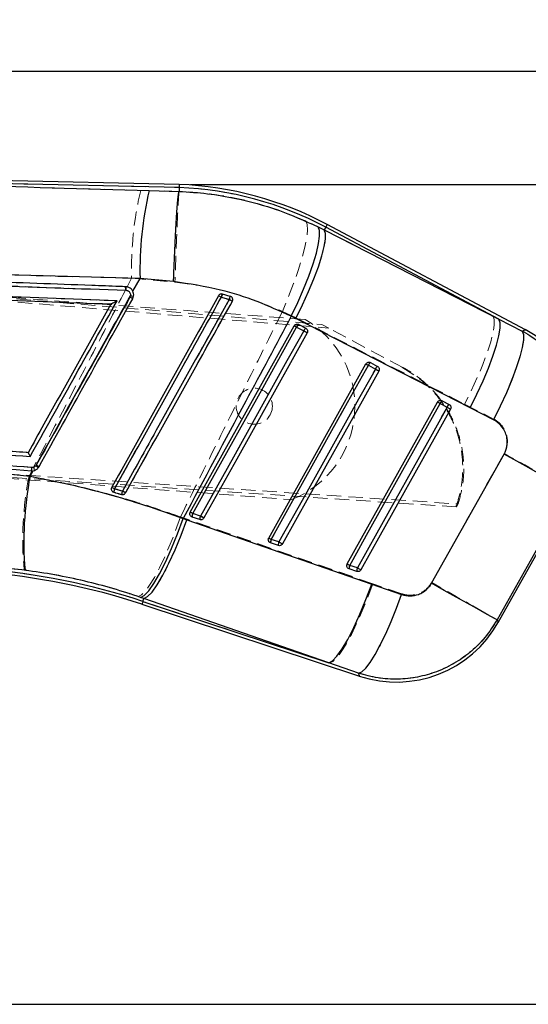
# Model space of a CAD drawing. Header units: millimetres. Extents: x 38 to 401, y 29 to 283.
# Tile 5 of 13: x 296 to 341, y 196 to 283. Entities that reach past the tile are written whole.
import ezdxf

# ---------------------------------------------------------------- set-up
doc = ezdxf.new("R2010")
doc.units = ezdxf.units.MM
doc.linetypes.add('HIDDEN', pattern=[1.905, 1.27, -0.635])
doc.layers.add('FORMATO', color=179, linetype='Continuous')
doc.styles.add('SLDTEXTSTYLE0', font='TXT', dxfattribs={"width": 0.75})
doc.dimstyles.new('SLDDIMSTYLE0', dxfattribs={"dimtxt": 3.5, "dimasz": 3.302, "dimexe": 0, "dimexo": 0.0625, "dimgap": 0.875, "dimtad": 1, "dimdec": 0, "dimrnd": 1e-09, "dimzin": 12, "dimdsep": 46, "dimtxsty": 'SLDTEXTSTYLE0', "dimsah": 1, "dimcen": 0.09, "dimadec": 0, "dimazin": 3, "dimtfac": 1, "dimtofl": 0, "dimtmove": 0, "dimatfit": 3, "dimfxl": 0, "dimfrac": 2, "dimtolj": 1, "dimtzin": 12, "dimarcsym": 0})
doc.dimstyles.new('SLDDIMSTYLE2', dxfattribs={"dimtxt": 3.5, "dimasz": 3.302, "dimexe": 0, "dimexo": 0.0625, "dimgap": 0.875, "dimtad": 1, "dimdec": 0, "dimrnd": 1e-09, "dimzin": 12, "dimdsep": 46, "dimtxsty": 'SLDTEXTSTYLE0', "dimsah": 1, "dimcen": 0.09, "dimadec": 0, "dimazin": 3, "dimtfac": 1, "dimtdec": 0, "dimtofl": 0, "dimtmove": 0, "dimatfit": 3, "dimfxl": 0, "dimfrac": 2, "dimtolj": 1, "dimtzin": 12, "dimarcsym": 0})

# ---------------------------------------------------------------- blocks, each defined once
blk = doc.blocks.new('_D')
at = {"layer": 'FORMATO'}
for p, q in [((82.952, 262.533), (82.952, 279.677)), ((346.325, 247.644), (346.325, 279.677)), ((82.952, 278.677), (346.325, 278.677))]:
    blk.add_line(p, q, dxfattribs=at)
for points in [[(82.952, 278.677), (86.254, 278.169), (86.254, 279.185)], [(346.325, 278.677), (343.023, 279.185), (343.023, 278.169)]]:
    blk.add_solid(points, dxfattribs=at)
at = {"layer": 'FORMATO', "insert": (187.567, 283.189), "char_height": 3.5, "attachment_point": 1, "style": 'SLDTEXTSTYLE0'}
blk.add_mtext('263', dxfattribs=at)
blk = doc.blocks.new('_D_5')
at = {"layer": 'FORMATO'}
for p, q in [((311.21, 268.659), (350.093, 268.659)), ((349.093, 268.659), (349.093, 196.046)), ((209.81, 196.046), (350.093, 196.046))]:
    blk.add_line(p, q, dxfattribs=at)
for points in [[(349.093, 268.659), (348.585, 265.357), (349.601, 265.357)], [(349.093, 196.046), (349.601, 199.348), (348.585, 199.348)]]:
    blk.add_solid(points, dxfattribs=at)
at = {"layer": 'FORMATO', "insert": (344.582, 219.58), "char_height": 3.5, "attachment_point": 1, "rotation": 90, "style": 'SLDTEXTSTYLE0'}
blk.add_mtext('73', dxfattribs=at)

msp = doc.modelspace()

# ---------------------------------------------------------------- linework, layer by layer
at = {"color": 7, "linetype": 'Continuous', "lineweight": 25}
for p, q in [((310.2102, 268.6589), (252.4917, 269.9608)), ((310.2018, 268.3879), (258.8376, 269.5465)), ((310.2102, 268.6589), (310.2018, 268.3879)), ((307.5388, 268.1197), (310.191, 268.0477)), ((310.191, 268.0477), (310.1911, 268.0481)), ((310.2018, 268.3879), (310.1911, 268.0481)), ((340.8353, 255.7838), (323.2999, 265.1137)), ((322.5063, 264.902), (323.0432, 264.6311)), ((323.1726, 264.8743), (323.0432, 264.6311)), ((323.0432, 264.6311), (338.4878, 256.7257)), ((338.4878, 256.7257), (323.1726, 264.8743)), ((306.1021, 259.1956), (306.7368, 260.3371)), ((309.6988, 260.06), (306.7368, 260.3371)), ((305.8846, 258.8045), (305.8396, 258.6788)), ((314.7241, 258.7492), (314.0225, 258.948)), ((314.7832, 258.7246), (314.7241, 258.7492)), ((304.1661, 258.0736), (304.1649, 258.0736)), ((320.5111, 256.7834), (320.1186, 256.9793)), ((335.9545, 248.877), (320.5111, 256.7834)), ((338.4878, 256.7257), (340.5482, 255.6746)), ((311.1777, 239.6383), (320.3753, 256.1366)), ((320.5938, 256.0149), (321.2183, 255.6826)), ((320.765, 256.2666), (320.7837, 256.2575)), ((320.7837, 256.2575), (321.4082, 255.9252)), ((318.1249, 237.3417), (326.7207, 252.7606)), ((326.9391, 252.6388), (327.5637, 252.3065)), ((327.1104, 252.8905), (327.1291, 252.8814)), ((327.1291, 252.8814), (327.7536, 252.5491)), ((333.4559, 249.5143), (333.4744, 249.5053)), ((333.4744, 249.5053), (334.0989, 249.173)), ((325.0721, 235.0452), (333.066, 249.3845)), ((333.2845, 249.2627), (333.066, 249.3845)), ((333.2845, 249.2627), (333.909, 248.9305)), ((338.0124, 247.8216), (335.9545, 248.877)), ((332.5381, 233.3413), (338.952, 244.7792)), ((297, 242.8254), (297.2686, 243.3084)), ((297.1214, 243.3036), (297.2686, 243.3084)), ((297.5516, 243.8026), (297.5086, 243.7399)), ((292.7282, 243.2378), (297, 242.8254)), ((338.4352, 229.8736), (345.0016, 241.5786)), ((304.3239, 241.4341), (304.4083, 241.3952)), ((310.5548, 239.0745), (310.8818, 238.9616)), ((310.8818, 238.9616), (327.2355, 233.2682)), ((311.3457, 239.2021), (311.272, 239.2385)), ((312.0294, 238.976), (311.3457, 239.2021)), ((312.0798, 239.2905), (311.3961, 239.5165)), ((319.027, 236.994), (318.3433, 237.22)), ((318.2929, 236.9056), (318.2191, 236.942)), ((318.9766, 236.6795), (318.2929, 236.9056)), ((296.5535, 234.4897), (292.7594, 234.8634)), ((325.24, 234.609), (325.1662, 234.6456)), ((325.9238, 234.383), (325.24, 234.609)), ((325.9742, 234.6975), (325.2905, 234.9235)), ((327.2355, 233.2682), (329.886, 232.3474)), ((307.0745, 231.9883), (306.7866, 232.0884)), ((306.9893, 231.7308), (307.0745, 231.9883)), ((323.4282, 226.2966), (307.0745, 231.9883)), ((306.9042, 231.4733), (326.1565, 225.1091)), ((306.9893, 231.7308), (323.4282, 226.2966)), ((326.0771, 225.3711), (323.4282, 226.2966))]:
    msp.add_line(p, q, dxfattribs=at)
at = {"color": 7, "linetype": 'HIDDEN', "lineweight": 18}
for p, q in [((258.3577, 269.5573), (310.2018, 268.3879)), ((306.7915, 268.137), (258.3577, 269.5573)), ((310.191, 268.0469), (306.7915, 268.137)), ((310.1911, 268.0471), (310.191, 268.0469)), ((323.0492, 264.6425), (321.4165, 265.4257)), ((323.1726, 264.8743), (323.0492, 264.6425)), ((337.9864, 256.9925), (323.0492, 264.6425)), ((323.1726, 264.8743), (337.9864, 256.9925)), ((246.4458, 262.6621), (322.8247, 256.2588)), ((321.3348, 256.7019), (246.5465, 262.315)), ((246.5494, 262.3544), (323.4392, 255.9319)), ((305.437, 259.2847), (255.1097, 261.1477)), ((305.9862, 260.3468), (305.5928, 259.586)), ((305.9862, 260.3468), (309.8229, 260.003)), ((305.4257, 259.5999), (305.4888, 259.5976)), ((305.4998, 259.2825), (305.437, 259.2847)), ((305.7924, 259.5167), (305.8509, 259.4767)), ((306.0811, 259.2337), (306.1488, 259.0475)), ((319.3317, 257.4205), (320.5253, 256.8539)), ((320.5253, 256.8539), (335.4583, 249.2005)), ((340.559, 255.6787), (337.9864, 256.9925)), ((321.218, 255.6804), (320.5935, 256.0127)), ((320.7834, 256.2576), (320.7545, 256.2711)), ((321.4079, 255.9253), (320.7834, 256.2576)), ((323.4392, 255.9319), (322.8247, 256.2588)), ((329.9982, 252.4421), (323.4392, 255.9319)), ((327.1288, 252.8815), (327.1001, 252.8948)), ((327.5634, 252.3043), (326.9388, 252.6366)), ((327.7533, 252.5492), (327.1288, 252.8815)), ((329.9084, 252.4899), (331.0258, 251.7704)), ((333.4741, 249.5054), (333.446, 249.5186)), ((334.0986, 249.1732), (333.4741, 249.5054)), ((333.9088, 248.9283), (333.2843, 249.2606)), ((335.4583, 249.2005), (338.0269, 247.8809)), ((334.7422, 240.0964), (245.1976, 246.0317)), ((245.346, 246.3205), (334.8889, 240.3579)), ((245.349, 246.3599), (320.1373, 240.7468)), ((253.9985, 246.6755), (297.1682, 243.5955)), ((297.1565, 243.302), (296.9136, 242.834)), ((297.3834, 243.334), (297.1214, 243.3036)), ((297.1682, 243.5955), (297.3179, 243.6128)), ((304.4083, 241.3952), (304.3414, 241.4233)), ((334.7422, 240.0964), (334.8889, 240.3579)), ((310.8921, 239.0193), (310.3141, 239.2176)), ((327.3254, 233.2959), (310.8921, 239.0193)), ((311.2822, 239.2318), (311.346, 239.2018)), ((311.346, 239.2018), (312.0298, 238.9758)), ((311.3957, 239.5143), (312.0795, 239.2883)), ((318.3429, 237.2179), (319.0267, 236.9919)), ((318.2291, 236.9355), (318.2932, 236.9053)), ((318.2932, 236.9053), (318.977, 236.6793)), ((292.7596, 234.8667), (296.4789, 234.5028)), ((325.1759, 234.6392), (325.2404, 234.6088)), ((325.2404, 234.6088), (325.9242, 234.3828)), ((325.2901, 234.9215), (325.9739, 234.6954)), ((329.8957, 232.4019), (327.3254, 233.2959)), ((306.5654, 232.1636), (307.0743, 231.9879)), ((306.9893, 231.7308), (307.0743, 231.9879)), ((307.0743, 231.9879), (323.5079, 226.2703)), ((323.5079, 226.2703), (306.9893, 231.7308)), ((323.5079, 226.2703), (326.0765, 225.373))]:
    msp.add_line(p, q, dxfattribs=at)
at = {"color": 7, "linetype": 'HIDDEN', "lineweight": 18, "flags": 128}
for points in [[(321.4165, 265.4257), (321.5379, 265.1219), (321.5638, 264.6247), (321.4935, 263.9477), (321.3289, 263.1094), (321.0746, 262.1328), (320.7375, 261.0448), (320.3269, 259.8751), (319.8539, 258.6559), (319.3317, 257.4205)], [(323.1726, 264.8743), (323.2283, 264.979), (323.2681, 265.0538), (323.292, 265.0987), (323.2999, 265.1137)], [(323.0492, 264.6425), (323.152, 264.3346), (323.1492, 263.8421), (323.0411, 263.1781), (322.8304, 262.3606), (322.5229, 261.4118), (322.1269, 260.3572), (321.6532, 259.2254), (321.1144, 258.047), (320.5253, 256.8539)], [(337.9864, 256.9925), (338.0889, 256.6847), (338.0857, 256.192), (337.9771, 255.5277), (337.766, 254.7098), (337.458, 253.7605), (337.0614, 252.7054), (336.5871, 251.573), (336.0479, 250.3941), (335.4583, 249.2005)], [(320.5935, 256.0127), (320.2969, 255.4807), (319.1108, 253.3531), (314.3661, 244.8425), (311.3957, 239.5143)], [(312.0795, 239.2883), (312.376, 239.8202), (313.5622, 241.9479), (318.3068, 250.4584), (321.218, 255.6804)], [(312.3882, 239.1181), (312.6848, 239.65), (313.8709, 241.7776), (318.6155, 250.2882), (321.5267, 255.5102)], [(340.559, 255.6787), (340.6665, 255.3782), (340.6671, 254.8904), (340.5606, 254.2287), (340.3501, 253.4111), (340.0413, 252.4601), (339.6426, 251.4016), (339.165, 250.2646), (338.6215, 249.0803), (338.0269, 247.8809)], [(340.8353, 255.7838), (340.8058, 255.7726), (340.559, 255.6787)], [(326.9388, 252.6366), (326.6423, 252.1047), (325.4561, 249.9771), (320.7115, 241.4665), (318.3429, 237.2179)], [(319.0267, 236.9919), (319.3232, 237.5238), (320.5094, 239.6514), (325.254, 248.162), (327.5634, 252.3043)], [(319.3354, 236.8216), (319.632, 237.3535), (320.8181, 239.4811), (325.5627, 247.9917), (327.872, 252.1341)], [(333.2843, 249.2606), (332.9877, 248.7287), (331.8016, 246.6011), (327.0569, 238.0905), (325.2901, 234.9215)], [(325.9739, 234.6954), (326.2704, 235.2273), (327.4566, 237.355), (332.2013, 245.8655), (333.9088, 248.9283)], [(326.2826, 234.5251), (326.5792, 235.057), (327.7653, 237.1847), (332.5099, 245.6953), (334.2174, 248.7581)], [(338.9636, 244.8363), (335.7282, 239.0667), (332.5473, 233.3943)], [(338.332, 230.0896), (341.517, 235.7598), (344.7566, 241.5272)], [(310.3141, 239.2176), (309.8731, 237.9885), (309.4103, 236.8085), (308.9376, 235.7084), (308.4675, 234.7171), (308.0122, 233.8604), (307.5837, 233.1607), (307.1931, 232.6364), (306.8507, 232.3011), (306.5654, 232.1636)], [(310.8921, 239.0193), (310.4399, 237.7926), (309.966, 236.615), (309.4828, 235.5175), (309.003, 234.5287), (308.5393, 233.6746), (308.1037, 232.9775), (307.7076, 232.4558), (307.3615, 232.123), (307.0743, 231.9879)], [(327.3254, 233.2959), (326.8732, 232.0699), (326.3994, 230.8932), (325.9163, 229.7965), (325.4367, 228.8085), (324.973, 227.9552), (324.5374, 227.2588), (324.1414, 226.7375), (323.7952, 226.4051), (323.5079, 226.2703)], [(329.8957, 232.4019), (329.4427, 231.1693), (328.9679, 229.9867), (328.4839, 228.8852), (328.0033, 227.8941), (327.539, 227.0396), (327.1032, 226.3442), (326.7074, 225.8264), (326.3621, 225.4998), (326.0765, 225.373)], [(306.9042, 231.4733), (306.9095, 231.4894), (306.9255, 231.5377), (306.9521, 231.6182), (306.9893, 231.7308)], [(338.4352, 229.8736), (338.4237, 229.8977), (338.332, 230.0896)], [(326.0765, 225.373), (326.1476, 225.1387), (326.1565, 225.1091)]]:
    msp.add_lwpolyline(points, dxfattribs=at)
at = {"color": 8, "linetype": 'Continuous', "lineweight": 25, "flags": 128}
for points in [[(323.2999, 265.1137), (323.292, 265.0987), (323.2681, 265.0538), (323.2283, 264.979), (323.1726, 264.8743)], [(340.5482, 255.6746), (340.8022, 255.7712), (340.8353, 255.7838)], [(306.9893, 231.7308), (306.9521, 231.6182), (306.9255, 231.5377), (306.9095, 231.4894), (306.9042, 231.4733)], [(338.3324, 230.0888), (338.4238, 229.8975), (338.4352, 229.8736)], [(326.1565, 225.1091), (326.1478, 225.1381), (326.0771, 225.3711)]]:
    msp.add_lwpolyline(points, dxfattribs=at)
at = {"color": 7, "linetype": 'Continuous', "lineweight": 25, "flags": 128}
for points in [[(320.1186, 256.9793), (320.6898, 258.1927), (321.2106, 259.3923), (321.6666, 260.545), (322.0455, 261.6193), (322.3368, 262.5858), (322.5325, 263.4179), (322.6272, 264.0928), (322.6184, 264.5921), (322.5063, 264.902)], [(320.5111, 256.7834), (321.1043, 257.9822), (321.6466, 259.1677), (322.1234, 260.3074), (322.5216, 261.3701), (322.8303, 262.327), (323.0412, 263.1519), (323.1484, 263.8223), (323.1491, 264.3199), (323.0432, 264.6311)], [(335.9545, 248.877), (336.5477, 250.076), (337.0902, 251.2616), (337.5672, 252.4014), (337.9655, 253.4644), (338.2744, 254.4214), (338.4855, 255.2464), (338.5928, 255.9169), (338.5936, 256.4145), (338.4878, 256.7257)], [(311.3961, 239.5165), (311.6926, 240.0484), (312.8788, 242.1761), (317.6235, 250.6869), (320.5938, 256.0149)], [(321.2183, 255.6826), (320.9218, 255.1507), (319.7356, 253.023), (314.9909, 244.5122), (312.0798, 239.2905)], [(321.5267, 255.5106), (321.2302, 254.9787), (320.044, 252.851), (315.2993, 244.3402), (312.3883, 239.1185)], [(320.5938, 256.0149), (320.5492, 256.0397), (320.5074, 256.063), (320.4697, 256.084), (320.4371, 256.1022), (320.4107, 256.1169), (320.3913, 256.1278), (320.3793, 256.1344), (320.3753, 256.1366)], [(321.5267, 255.5106), (321.5118, 255.519), (321.4877, 255.5324), (321.4551, 255.5506), (321.4155, 255.5727), (321.3702, 255.5979), (321.321, 255.6253), (321.2697, 255.6539), (321.2183, 255.6826)], [(340.5482, 255.6746), (340.6582, 255.3694), (340.6605, 254.8758), (340.555, 254.2074), (340.3446, 253.3827), (340.0351, 252.4243), (339.6351, 251.3587), (339.1556, 250.2152), (338.6097, 249.0252), (338.0124, 247.8216)], [(318.3433, 237.22), (318.6398, 237.7519), (319.826, 239.8796), (324.5707, 248.3904), (326.9391, 252.6388)], [(327.5637, 252.3065), (327.2671, 251.7746), (326.0809, 249.6469), (321.3362, 241.1361), (319.027, 236.994)], [(327.8721, 252.1346), (327.5755, 251.6026), (326.3893, 249.4749), (321.6447, 240.9642), (319.3355, 236.822)], [(326.7207, 252.7606), (326.7247, 252.7583), (326.7366, 252.7517), (326.7561, 252.7408), (326.7825, 252.7261), (326.815, 252.708), (326.8528, 252.6869), (326.8946, 252.6636), (326.9391, 252.6388)], [(327.5637, 252.3065), (327.6151, 252.2778), (327.6664, 252.2493), (327.7156, 252.2218), (327.7608, 252.1966), (327.8005, 252.1745), (327.833, 252.1564), (327.8572, 252.1429), (327.8721, 252.1346)], [(325.2905, 234.9235), (325.587, 235.4554), (326.7732, 237.5831), (331.5179, 246.0939), (333.2845, 249.2627)], [(333.909, 248.9305), (333.6125, 248.3985), (332.4263, 246.2708), (327.6816, 237.7601), (325.9742, 234.6975)], [(334.2174, 248.7585), (333.9209, 248.2266), (332.7347, 246.0989), (327.99, 237.5881), (326.2827, 234.5255)], [(333.909, 248.9305), (333.9604, 248.9018), (334.0117, 248.8732), (334.0609, 248.8458), (334.1062, 248.8205), (334.1458, 248.7984), (334.1784, 248.7803), (334.2025, 248.7668), (334.2174, 248.7585)], [(344.7485, 241.5255), (344.5674, 241.6274), (344.2001, 241.8338), (343.6566, 242.139), (342.9516, 242.5348), (342.1042, 243.0104), (341.1372, 243.553), (340.077, 244.148), (338.952, 244.7792)], [(344.7485, 241.5255), (341.5146, 235.761), (338.3324, 230.0888)], [(306.7866, 232.0884), (307.1125, 232.2539), (307.5096, 232.6662), (307.965, 233.3117), (308.4637, 234.1693), (308.9894, 235.2109), (309.5248, 236.4022), (310.0524, 237.7043), (310.5548, 239.0745)], [(307.0745, 231.9883), (307.4016, 232.1523), (307.8014, 232.563), (308.2606, 233.2069), (308.7642, 234.0628), (309.2957, 235.1027), (309.8376, 236.2924), (310.3722, 237.593), (310.8818, 238.9616)], [(311.3961, 239.5165), (311.3515, 239.5413), (311.3098, 239.5646), (311.272, 239.5857), (311.2395, 239.6038), (311.213, 239.6185), (311.1936, 239.6294), (311.1817, 239.636), (311.1777, 239.6383)], [(312.3883, 239.1185), (312.3734, 239.1268), (312.3492, 239.1403), (312.3167, 239.1584), (312.2771, 239.1805), (312.2318, 239.2058), (312.1826, 239.2332), (312.1313, 239.2618), (312.0798, 239.2905)], [(318.1249, 237.3417), (318.1289, 237.3395), (318.1408, 237.3329), (318.1603, 237.322), (318.1867, 237.3073), (318.2192, 237.2892), (318.2569, 237.2681), (318.2987, 237.2448), (318.3433, 237.22)], [(319.027, 236.994), (319.0785, 236.9653), (319.1298, 236.9367), (319.179, 236.9093), (319.2242, 236.884), (319.2639, 236.8619), (319.2964, 236.8438), (319.3206, 236.8303), (319.3355, 236.822)], [(325.0721, 235.0452), (325.0761, 235.043), (325.088, 235.0364), (325.1074, 235.0255), (325.1338, 235.0108), (325.1664, 234.9927), (325.2041, 234.9716), (325.2459, 234.9484), (325.2905, 234.9235)], [(325.9742, 234.6975), (326.0257, 234.6688), (326.0769, 234.6402), (326.1262, 234.6128), (326.1714, 234.5876), (326.2111, 234.5654), (326.2436, 234.5473), (326.2678, 234.5338), (326.2827, 234.5255)], [(323.4282, 226.2966), (323.7554, 226.4605), (324.1552, 226.8711), (324.6144, 227.5147), (325.118, 228.3704), (325.6495, 229.4101), (326.1913, 230.5995), (326.7259, 231.8998), (327.2355, 233.2682)], [(338.3324, 230.0888), (338.1512, 230.1908), (337.7841, 230.397), (337.2408, 230.7021), (336.5361, 231.0977), (335.6891, 231.5732), (334.7225, 232.1156), (333.6626, 232.7103), (332.5381, 233.3413)], [(326.0771, 225.3711), (326.3624, 225.4961), (326.707, 225.8193), (327.1016, 226.3323), (327.5359, 227.0215), (327.9986, 227.869), (328.4775, 228.8525), (328.9602, 229.9462), (329.4338, 231.1214), (329.886, 232.3474)]]:
    msp.add_lwpolyline(points, dxfattribs=at)
at = {"color": 7, "linetype": 'HIDDEN', "lineweight": 18}
msp.add_circle((316.847, 249.0162), 1.6, dxfattribs=at)
at = {"color": 7, "linetype": 'Continuous', "lineweight": 25}
for centre, radius, start, end in [((308.9913, 238.2205), 30.4627, 61.984489, 87.705181), ((337.6189, 261.0873), 30.8912, 166.841146, 181.391585), ((308.9913, 238.2205), 30.1916, 61.984489, 87.702184), ((304.3763, 259.4003), 1.1299, 354.000595, 10.057794), ((298.614, 245.5776), 14.9616, 60.055553, 61.122478), ((306.4595, 261.6281), 2.8815, 258.491176, 264.051895), ((297.1118, 228.6157), 34.4331, 60.764618, 61.243143), ((315.3066, 258.3686), 1.4088, 155.718415, 167.951899), ((315.7149, 258.219), 1.1237, 151.8458, 167.191021), ((289.13, 212.5518), 52.5167, 60.610075, 60.964383), ((321.0488, 255.8543), 0.4825, 123.324268, 160.562471), ((321.6732, 255.5221), 0.4824, 123.316924, 160.569495), ((335.9724, 246.644), 10.353, 330.427089, 62.180154), ((327.394, 252.4783), 0.4824, 123.318198, 160.569488), ((328.0185, 252.1461), 0.4823, 123.317373, 160.569887), ((333.7395, 249.1022), 0.4825, 123.324512, 160.562948), ((334.364, 248.7699), 0.4825, 123.323706, 160.563114), ((296.2906, 243.5863), 0.8776, 341.208638, 0.584663), ((295.6217, 241.3791), 3.0223, 46.103123, 51.367632), ((291.4696, 232.7551), 12.611, 59.908642, 61.166142), ((327.0668, 237.0352), 30.6193, 169.099503, 184.768739), ((290.9612, 217.573), 27.6524, 60.734056, 61.334123), ((306.1082, 241.1511), 1.7174, 161.507055, 171.827871), ((306.4511, 241.0542), 1.3575, 160.83845, 173.951886), ((285.3713, 205.7974), 40.824, 60.537651, 60.990834), ((311.8886, 239.2763), 0.548, 153.999356, 187.784086), ((312.5724, 239.0503), 0.548, 153.999431, 187.784117), ((318.8358, 236.9798), 0.548, 154.000122, 187.784275), ((319.5196, 236.7538), 0.548, 154.000294, 187.784209), ((325.783, 234.6832), 0.548, 153.995092, 187.780203), ((326.4668, 234.4572), 0.548, 153.995138, 187.780262), ((288.2718, 175.1084), 59.3648, 71.707792, 85.707792), ((288.2718, 175.1084), 59.6359, 71.707792, 85.706366), ((329.406, 234.939), 10.353, 251.528816, 330.922407)]:
    msp.add_arc(centre, radius, start, end, dxfattribs=at)
at = {"color": 7, "linetype": 'HIDDEN', "lineweight": 18}
for centre, radius, start, end in [((336.7609, 261.1025), 30.784, 166.790541, 181.406724), ((308.9913, 238.2205), 30.1916, 61.984489, 87.702184), ((304.3204, 259.4025), 1.1228, 353.980388, 10.129334), ((304.3703, 259.4008), 1.1357, 354.023424, 9.980014), ((299.0608, 246.3845), 14.0394, 59.991752, 61.143945), ((331.6522, 290.6275), 36.5507, 240.542425, 240.986407), ((315.0138, 258.4472), 1.1106, 153.199948, 168.755755), ((315.5229, 258.2756), 0.9286, 149.336739, 167.974706), ((334.5354, 294.0693), 40.7947, 240.770011, 241.231737), ((316.847, 249.0162), 8.9, 291.697025, 59.718558), ((324.6205, 263.3514), 8.3711, 239.527273, 241.244713), ((321.0626, 255.845), 0.4982, 124.088896, 160.336646), ((321.6873, 255.5126), 0.4984, 124.094029, 160.330512), ((330.6009, 272.3355), 19.1163, 240.604799, 241.661259), ((331.1231, 260.2557), 8.6924, 239.571334, 241.225311), ((327.4079, 252.469), 0.4982, 124.086013, 160.332543), ((328.0326, 252.1366), 0.4983, 124.09443, 160.331569), ((337.2341, 269.4753), 19.7069, 240.611717, 241.636453), ((333.7532, 249.093), 0.498, 124.084282, 160.335864), ((337.6435, 257.1945), 9.0526, 239.625295, 241.21367), ((334.3778, 248.7607), 0.498, 124.091113, 160.335845), ((344.0643, 266.9693), 20.7029, 240.624233, 241.599596), ((199.8375, -5.4485), 286.3539, 59.596669, 60.931596), ((296.2916, 243.5863), 0.8766, 341.185806, 0.597587), ((296.3324, 243.2343), 1.0557, 5.420133, 21.011746), ((292.1164, 233.9166), 11.2818, 59.793104, 61.202452), ((325.0247, 237.1903), 28.672, 168.647977, 185.378419), ((345.6309, 315.7132), 84.6887, 240.731297, 240.926615), ((305.9754, 241.1883), 1.5808, 161.291072, 172.479932), ((306.3609, 241.0791), 1.2652, 160.608299, 174.645285), ((335.5081, 295.8021), 62.2042, 240.806726, 241.104941), ((315.4124, 246.8334), 8.3488, 239.521343, 241.242374), ((311.8794, 239.2773), 0.5387, 153.890217, 188.048169), ((312.5632, 239.0512), 0.5387, 153.890415, 188.048183), ((321.4158, 255.8604), 19.0211, 240.604005, 241.666094), ((322.4529, 244.7056), 8.5416, 239.555463, 241.23752), ((318.8265, 236.9808), 0.5386, 153.884472, 188.051867), ((319.5103, 236.7547), 0.5387, 153.884894, 188.051868), ((328.5681, 253.9297), 19.4404, 240.606584, 241.645803), ((329.645, 242.8463), 9.0426, 239.621458, 241.210017), ((325.7741, 234.6843), 0.539, 153.892084, 188.043902), ((326.4581, 234.4582), 0.5393, 153.90016, 188.036356), ((336.0885, 252.664), 20.6198, 240.624591, 241.604475), ((288.2718, 175.1084), 59.6359, 71.707792, 85.706366), ((194.0544, -15.7428), 285.0432, 59.591571, 60.930731)]:
    msp.add_arc(centre, radius, start, end, dxfattribs=at)
at = {"color": 7, "linetype": 'Continuous', "lineweight": 25}
for points, knots in [([(258.8376, 269.5465), (263.6282, 269.4064), (279.8629, 268.9319), (296.0959, 268.4555), (307.5388, 268.1197)], [0, 0, 0, 0, 0.295086, 1, 1, 1, 1]), ([(309.6988, 260.06), (309.7005, 260.1067), (309.7124, 260.4386), (309.7421, 261.2252), (309.7909, 262.3988), (309.8503, 263.6713), (309.9118, 264.8366), (309.9737, 265.866), (310.0342, 266.7257), (310.0918, 267.3927), (310.1453, 267.8614), (310.1758, 267.9856), (310.191, 268.0477)], [0, 0, 0, 0, 0.0117321, 0.0834602, 0.1980319, 0.3126036, 0.4271713, 0.541739, 0.6563042, 0.7708693, 0.8854347, 1, 1, 1, 1]), ([(310.1911, 268.0481), (311.0317, 267.9927), (312.7193, 267.8816), (315.6498, 267.3736), (318.9765, 266.4849), (321.3227, 265.4328), (322.5063, 264.902)], [0, 0, 0, 0, 0.1969324, 0.3953624, 0.6949566, 1, 1, 1, 1]), ([(305.4888, 259.5976), (305.2866, 259.6051), (304.2754, 259.6425), (300.0282, 259.7998), (283.4346, 260.4135), (267.6483, 260.9941), (255.0982, 261.4556)], [0, 0, 0, 0, 0.01204141, 0.06020718, 0.25287045, 1, 1, 1, 1]), ([(255.1098, 261.1477), (263.5087, 260.8374), (280.3064, 260.2168), (297.1022, 259.5937), (305.5, 259.2822)], [0, 0, 0, 0, 0.5000018, 1, 1, 1, 1]), ([(306.7368, 260.3371), (295.2953, 260.6387), (279.065, 261.0665), (262.8322, 261.4571), (258.0426, 261.5723)], [0, 0, 0, 0, 0.7049425, 1, 1, 1, 1]), ([(304.695, 258.3482), (296.4821, 258.6528), (280.2375, 259.2555), (263.9913, 259.8558), (255.9587, 260.1526)], [0, 0, 0, 0, 0.5055709, 1, 1, 1, 1]), ([(320.1186, 256.9793), (319.1192, 257.4361), (317.105, 258.3565), (313.613, 259.4603), (311.0969, 259.8458), (309.6988, 260.06)], [0, 0, 0, 0, 0.3044229, 0.6135009, 1, 1, 1, 1]), ([(255.9242, 259.8522), (264.0131, 259.5549), (280.0941, 258.9638), (296.1736, 258.3692), (304.1649, 258.0736)], [0, 0, 0, 0, 0.5030115, 1, 1, 1, 1]), ([(305.8007, 259.5122), (305.7268, 259.5444), (305.6262, 259.5883), (305.5176, 259.5956), (305.4888, 259.5976)], [0, 0, 0, 0, 0.7345587, 1, 1, 1, 1]), ([(305.5, 259.2822), (305.549, 259.2752), (305.6435, 259.2616), (305.7635, 259.1819), (305.8484, 259.0735), (305.8956, 258.9415), (305.8883, 258.8502), (305.8846, 258.8045)], [0, 0, 0, 0, 0.2124113, 0.4100469, 0.6070176, 0.8035054, 1, 1, 1, 1]), ([(306.1021, 259.1956), (306.0965, 259.2066), (306.0553, 259.2887), (305.9623, 259.4093), (305.8479, 259.4822), (305.8007, 259.5122)], [0, 0, 0, 0, 0.0838533, 0.62181674, 1, 1, 1, 1]), ([(306.0823, 258.542), (306.114, 258.6152), (306.1774, 258.7618), (306.1779, 258.9956), (306.1259, 259.1327), (306.1021, 259.1956)], [0, 0, 0, 0, 0.351408, 0.7028005, 1, 1, 1, 1]), ([(297.0195, 244.5716), (298.2738, 246.823), (300.8322, 251.4153), (303.3908, 256.0074), (304.695, 258.3482)], [0, 0, 0, 0, 0.4902754, 1, 1, 1, 1]), ([(297.5086, 243.7399), (299.7461, 247.7642), (302.5381, 252.7857), (305.3301, 257.8072), (305.8846, 258.8045)], [0, 0, 0, 0, 0.8013986, 1, 1, 1, 1]), ([(305.8396, 258.6788), (304.4582, 256.1994), (301.6954, 251.2408), (298.9329, 246.282), (297.5516, 243.8026)], [0, 0, 0, 0, 0.5000004, 1, 1, 1, 1]), ([(297.7926, 243.6665), (299.1741, 246.1457), (301.9373, 251.1043), (304.7006, 256.0627), (306.0823, 258.542)], [0, 0, 0, 0, 0.5000001, 1, 1, 1, 1]), ([(304.695, 258.3482), (304.6939, 258.3476), (304.6257, 258.309), (304.4941, 258.2362), (304.3323, 258.1499), (304.2306, 258.0992), (304.181, 258.0768), (304.1706, 258.0746), (304.1661, 258.0736)], [0, 0, 0, 0, 0.0053056, 0.3355739, 0.640504, 0.809006, 0.9156968, 1, 1, 1, 1]), ([(313.6774, 258.8021), (312.1021, 255.9744), (308.9517, 250.3191), (305.8013, 244.6638), (304.2261, 241.8361)], [0, 0, 0, 0, 0.5000002, 1, 1, 1, 1]), ([(304.4795, 241.6958), (304.5783, 241.8732), (305.0721, 242.7599), (307.1463, 246.4843), (309.7137, 251.0942), (312.3696, 255.8631), (313.4453, 257.7943), (313.9289, 258.6627)], [0, 0, 0, 0, 0.0313582, 0.1567907, 0.6585205, 0.8464608, 1, 1, 1, 1]), ([(314.6191, 258.4681), (314.5204, 258.2908), (314.0265, 257.4041), (311.9523, 253.6797), (309.3839, 249.0682), (306.7277, 244.2988), (305.6519, 242.367), (305.1689, 241.4997)], [0, 0, 0, 0, 0.0313553, 0.1567762, 0.6584602, 0.8466713, 1, 1, 1, 1]), ([(305.4506, 241.342), (305.5491, 241.5188), (306.0427, 242.4049), (308.1169, 246.1285), (311.1692, 251.6076), (313.8262, 256.3774), (314.9026, 258.3096)], [0, 0, 0, 0, 0.0312556, 0.1566755, 0.6583565, 1, 1, 1, 1]), ([(314.0225, 258.948), (313.9885, 258.9536), (313.9205, 258.965), (313.8193, 258.9377), (313.7327, 258.8832), (313.6953, 258.8285), (313.6774, 258.8021)], [0, 0, 0, 0, 0.2547771, 0.5095454, 0.7640523, 1, 1, 1, 1]), ([(313.9289, 258.6627), (314.0725, 258.6236), (314.3033, 258.5608), (314.5326, 258.4936), (314.6191, 258.4681)], [0, 0, 0, 0, 0.62243811, 1, 1, 1, 1]), ([(314.9026, 258.3096), (314.9157, 258.3393), (314.9427, 258.4005), (314.9434, 258.5037), (314.9114, 258.602), (314.8543, 258.6788), (314.8044, 258.711), (314.7832, 258.7246)], [0, 0, 0, 0, 0.2017622, 0.4152942, 0.6288251, 0.8423573, 1, 1, 1, 1]), ([(304.1649, 258.0736), (304.1621, 258.0684), (303.7641, 257.3538), (301.7843, 253.8025), (299.3407, 249.4165), (297.2919, 245.74), (296.8242, 244.9007)], [0, 0, 0, 0, 0.001184, 0.1627186, 0.8088573, 1, 1, 1, 1]), ([(320.1186, 256.9793), (318.7768, 254.4744), (315.5816, 248.51), (312.4002, 242.5383), (310.5548, 239.0745)], [0, 0, 0, 0, 0.4199753, 1, 1, 1, 1]), ([(320.3753, 256.1366), (320.3947, 256.1646), (320.4334, 256.2205), (320.522, 256.2744), (320.6217, 256.2978), (320.7057, 256.2899), (320.7511, 256.2721), (320.765, 256.2666)], [0, 0, 0, 0, 0.2233335, 0.4465766, 0.6714347, 0.899755, 1, 1, 1, 1]), ([(321.4082, 255.9252), (321.4308, 255.9108), (321.4818, 255.8781), (321.5384, 255.7997), (321.5686, 255.7017), (321.5664, 255.5997), (321.5396, 255.5395), (321.5267, 255.5106)], [0, 0, 0, 0, 0.1686956, 0.3807716, 0.592842, 0.8049173, 1, 1, 1, 1]), ([(340.5482, 255.6746), (340.5815, 255.6567), (341.15, 255.3507), (342.1965, 254.6471), (343.5175, 253.3863), (344.5898, 251.9153), (345.4636, 250.1483), (345.9621, 248.274), (346.0892, 246.3875), (345.9262, 244.7003), (345.5009, 243.0499), (344.9993, 242.0336), (344.7485, 241.5255)], [0, 0, 0, 0, 0.00691315, 0.11796464, 0.22901467, 0.33892129, 0.44882655, 0.58759489, 0.69033407, 0.79307292, 0.89653634, 1, 1, 1, 1]), ([(326.7207, 252.7606), (326.74, 252.7885), (326.7787, 252.8444), (326.8674, 252.8983), (326.967, 252.9218), (327.0511, 252.9138), (327.0965, 252.8959), (327.1104, 252.8905)], [0, 0, 0, 0, 0.2232614, 0.4464819, 0.6712878, 0.8995557, 1, 1, 1, 1]), ([(327.7536, 252.5491), (327.7762, 252.5347), (327.8272, 252.502), (327.8837, 252.4235), (327.9139, 252.3255), (327.9118, 252.2235), (327.8849, 252.1634), (327.8721, 252.1346)], [0, 0, 0, 0, 0.1689127, 0.3809888, 0.593064, 0.8051432, 1, 1, 1, 1]), ([(333.066, 249.3845), (333.0854, 249.4124), (333.124, 249.4683), (333.2127, 249.5222), (333.3123, 249.5457), (333.3965, 249.5377), (333.442, 249.5198), (333.4559, 249.5143)], [0, 0, 0, 0, 0.2231905, 0.4463368, 0.6710678, 0.899227, 1, 1, 1, 1]), ([(334.0989, 249.173), (334.1216, 249.1585), (334.1727, 249.1259), (334.2292, 249.0473), (334.2593, 248.9493), (334.2571, 248.8474), (334.2302, 248.7872), (334.2174, 248.7585)], [0, 0, 0, 0, 0.1692216, 0.3813125, 0.5933908, 0.8054714, 1, 1, 1, 1]), ([(296.8242, 244.9007), (296.7708, 244.9046), (295.9104, 244.9659), (291.8218, 245.2575), (277.9295, 246.2477), (264.8458, 247.1778), (254.9898, 247.8784)], [0, 0, 0, 0, 0.00382989, 0.06169989, 0.29318019, 1, 1, 1, 1]), ([(338.952, 244.7792), (338.9527, 244.7805), (339.0712, 244.9933), (339.2393, 245.4601), (339.2445, 246.1205), (339.0645, 246.7633), (338.6929, 247.3786), (338.2432, 247.6714), (338.0124, 247.8216)], [0, 0, 0, 0, 0.0012009, 0.2046357, 0.4080463, 0.5466764, 0.7674256, 1, 1, 1, 1]), ([(254.9938, 247.57), (261.9566, 247.0736), (275.9641, 246.075), (289.9737, 245.0747), (297.0195, 244.5716)], [0, 0, 0, 0, 0.4970736, 1, 1, 1, 1]), ([(253.9503, 246.3762), (261.1448, 245.865), (275.5338, 244.8426), (289.9255, 243.8166), (297.1214, 243.3036)], [0, 0, 0, 0, 0.4999992, 1, 1, 1, 1]), ([(297.1681, 243.5953), (289.9724, 244.1091), (275.5813, 245.1367), (261.1928, 246.1625), (253.9987, 246.6754)], [0, 0, 0, 0, 0.5000073, 1, 1, 1, 1]), ([(297.0195, 244.5716), (297.0189, 244.5726), (297.015, 244.5799), (296.9913, 244.6239), (296.95, 244.6987), (296.8997, 244.7864), (296.8613, 244.8501), (296.8347, 244.8906), (296.8276, 244.8975), (296.8242, 244.9007)], [0, 0, 0, 0, 0.0070944, 0.0478062, 0.2878399, 0.495436, 0.6767375, 0.8489833, 1, 1, 1, 1]), ([(297.5086, 243.7399), (297.4829, 243.7139), (297.4251, 243.6552), (297.3054, 243.5992), (297.2139, 243.5966), (297.1681, 243.5953)], [0, 0, 0, 0, 0.2857071, 0.6428659, 1, 1, 1, 1]), ([(297.2686, 243.3084), (297.3464, 243.3272), (297.5018, 243.3646), (297.6828, 243.5006), (297.7597, 243.6168), (297.7926, 243.6665)], [0, 0, 0, 0, 0.3641179, 0.7282847, 1, 1, 1, 1]), ([(297, 242.8254), (298.1384, 242.5986), (300.415, 242.145), (303.8271, 241.2699), (307.2255, 240.2626), (309.4451, 239.4705), (310.5548, 239.0745)], [0, 0, 0, 0, 0.2468895, 0.4937671, 0.7468861, 1, 1, 1, 1]), ([(304.2261, 241.8361), (304.2124, 241.8046), (304.185, 241.7415), (304.1864, 241.6364), (304.2203, 241.5386), (304.2725, 241.4715), (304.312, 241.4428), (304.3239, 241.4341)], [0, 0, 0, 0, 0.22549392, 0.45099212, 0.6765957, 0.90239026, 1, 1, 1, 1]), ([(305.1689, 241.4997), (305.0367, 241.5373), (304.8069, 241.6027), (304.5771, 241.6681), (304.4795, 241.6958)], [0, 0, 0, 0, 0.5754945, 1, 1, 1, 1]), ([(304.4083, 241.3952), (304.6016, 241.34), (304.8326, 241.274), (305.0635, 241.208), (305.1012, 241.1972)], [0, 0, 0, 0, 0.83664736, 1, 1, 1, 1]), ([(305.1012, 241.1972), (305.1051, 241.1961), (305.1419, 241.1861), (305.2155, 241.1812), (305.3154, 241.209), (305.3986, 241.2647), (305.4342, 241.3176), (305.4506, 241.342)], [0, 0, 0, 0, 0.0299562, 0.2813263, 0.5327127, 0.7841024, 1, 1, 1, 1]), ([(311.272, 239.2385), (311.2454, 239.2608), (311.1921, 239.3055), (311.1463, 239.4017), (311.1337, 239.5056), (311.1512, 239.5865), (311.1722, 239.6276), (311.1777, 239.6383)], [0, 0, 0, 0, 0.2320447, 0.4641854, 0.6941933, 0.9205363, 1, 1, 1, 1]), ([(312.3883, 239.1185), (312.3687, 239.0902), (312.3296, 239.0337), (312.2401, 238.9792), (312.1401, 238.9558), (312.0681, 238.9638), (312.0328, 238.975), (312.0294, 238.976)], [0, 0, 0, 0, 0.2436565, 0.487292, 0.7309563, 0.9746137, 1, 1, 1, 1]), ([(318.2191, 236.942), (318.1925, 236.9644), (318.1392, 237.009), (318.0934, 237.1053), (318.081, 237.2092), (318.0984, 237.2901), (318.1194, 237.3311), (318.1249, 237.3417)], [0, 0, 0, 0, 0.2321147, 0.4642942, 0.6943588, 0.9207399, 1, 1, 1, 1]), ([(319.3355, 236.822), (319.3341, 236.8196), (319.3159, 236.7875), (319.2689, 236.7323), (319.1798, 236.6793), (319.0787, 236.6589), (319.0099, 236.6686), (318.9773, 236.6793), (318.9766, 236.6795)], [0, 0, 0, 0, 0.0199704, 0.2636244, 0.507284, 0.7509218, 0.9945739, 1, 1, 1, 1]), ([(325.1662, 234.6456), (325.1396, 234.6679), (325.0863, 234.7126), (325.0406, 234.8089), (325.0281, 234.9128), (325.0457, 234.9936), (325.0666, 235.0346), (325.0721, 235.0452)], [0, 0, 0, 0, 0.2321815, 0.464445, 0.694589, 0.921056, 1, 1, 1, 1]), ([(306.7866, 232.0884), (305.9756, 232.355), (304.3537, 232.8883), (301.8122, 233.5485), (299.2074, 234.1034), (297.4382, 234.3609), (296.5535, 234.4897)], [0, 0, 0, 0, 0.2458318, 0.4916724, 0.7458233, 1, 1, 1, 1]), ([(326.2827, 234.5255), (326.2813, 234.523), (326.263, 234.4909), (326.216, 234.4357), (326.1269, 234.3828), (326.0257, 234.3624), (325.957, 234.3722), (325.9245, 234.3828), (325.9238, 234.383)], [0, 0, 0, 0, 0.02032378, 0.26398094, 0.5076112, 0.75125479, 0.9949163, 1, 1, 1, 1]), ([(329.886, 232.3474), (329.8924, 232.3452), (330.1336, 232.2623), (330.6417, 232.1799), (331.2823, 232.2945), (331.853, 232.5672), (332.2614, 232.9061), (332.465, 233.2264), (332.5381, 233.3413)], [0, 0, 0, 0, 0.0066587, 0.2518138, 0.4971847, 0.631987, 0.8679795, 1, 1, 1, 1]), ([(338.3324, 230.0888), (337.9936, 229.5568), (337.351, 228.5476), (336.0932, 227.3027), (334.6597, 226.2573), (333.0427, 225.4749), (331.3003, 224.9862), (329.5534, 224.8021), (327.7847, 224.901), (326.6463, 225.2144), (326.0771, 225.3711)], [0, 0, 0, 0, 0.13284923, 0.25201253, 0.37117523, 0.50632429, 0.62885979, 0.75139558, 0.87569678, 1, 1, 1, 1])]:
    msp.add_open_spline(points, degree=3, knots=knots, dxfattribs=at)
at = {"color": 7, "linetype": 'HIDDEN', "lineweight": 18}
for points, knots in [([(310.191, 268.0469), (310.1829, 267.9847), (310.1667, 267.8601), (310.1339, 267.3909), (310.0959, 266.7234), (310.0531, 265.8633), (310.0067, 264.8335), (309.9581, 263.6679), (309.9085, 262.395), (309.8647, 261.2041), (309.8365, 260.3993), (309.8245, 260.0496), (309.8229, 260.003)], [0, 0, 0, 0, 0.11405869, 0.2281174, 0.34217601, 0.45623461, 0.57029574, 0.68435681, 0.79842187, 0.91248692, 0.98831553, 1, 1, 1, 1]), ([(321.4165, 265.4257), (319.9761, 265.9893), (317.0561, 267.1318), (313.2229, 267.854), (310.9107, 268.0013), (310.1911, 268.0471)], [0, 0, 0, 0, 0.4014114, 0.8137054, 1, 1, 1, 1]), ([(257.5605, 261.5797), (258.3813, 261.5602), (274.5251, 261.1759), (290.666, 260.7505), (305.9862, 260.3468)], [0, 0, 0, 0, 0.0508465, 1, 1, 1, 1]), ([(255.9588, 260.1526), (263.9914, 259.8558), (280.2376, 259.2556), (296.4822, 258.653), (304.6951, 258.3484)], [0, 0, 0, 0, 0.4944268, 1, 1, 1, 1]), ([(309.8229, 260.003), (310.4057, 259.9303), (312.3241, 259.6911), (315.5676, 258.9403), (318.0675, 257.931), (319.3317, 257.4205)], [0, 0, 0, 0, 0.1773838, 0.5839754, 1, 1, 1, 1]), ([(305.437, 259.2847), (304.4309, 257.3399), (301.7276, 252.1144), (299.0186, 246.8917), (297.3179, 243.6128)], [0, 0, 0, 0, 0.3721711, 1, 1, 1, 1]), ([(305.8364, 258.6807), (305.8553, 258.7245), (305.8923, 258.8105), (305.8887, 258.9524), (305.8423, 259.0829), (305.7543, 259.1898), (305.6359, 259.2643), (305.5452, 259.2765), (305.4998, 259.2825)], [0, 0, 0, 0, 0.1719489, 0.3374531, 0.5031153, 0.6688071, 0.8343706, 1, 1, 1, 1]), ([(305.5928, 259.586), (305.625, 259.5789), (305.6941, 259.5634), (305.7581, 259.533), (305.7924, 259.5167)], [0, 0, 0, 0, 0.4645804, 1, 1, 1, 1]), ([(304.6951, 258.3484), (303.3909, 256.0076), (300.8323, 251.4154), (298.2738, 246.8232), (297.0195, 244.5718)], [0, 0, 0, 0, 0.5097401, 1, 1, 1, 1]), ([(297.551, 243.8031), (298.9319, 246.2827), (301.6936, 251.242), (304.4555, 256.2011), (305.8364, 258.6807)], [0, 0, 0, 0, 0.4999998, 1, 1, 1, 1]), ([(304.166, 258.0736), (304.1706, 258.0746), (304.1809, 258.0768), (304.2303, 258.0991), (304.3318, 258.1498), (304.4937, 258.2361), (304.6254, 258.3092), (304.694, 258.3478), (304.6951, 258.3484)], [0, 0, 0, 0, 0.0842088, 0.1906939, 0.358765, 0.6628336, 0.9946774, 1, 1, 1, 1]), ([(313.9245, 258.6638), (312.3382, 255.8144), (309.6588, 251.0014), (306.51, 245.3452), (304.9476, 242.5385), (304.4782, 241.6954)], [0, 0, 0, 0, 0.5037781, 0.8509299, 1, 1, 1, 1]), ([(305.1675, 241.4992), (306.7531, 244.3475), (309.4314, 249.1586), (312.5805, 254.8152), (314.144, 257.6236), (314.6147, 258.4691)], [0, 0, 0, 0, 0.5035309, 0.8505249, 1, 1, 1, 1]), ([(314.9022, 258.3097), (314.8052, 258.1355), (314.313, 257.252), (312.2402, 253.5309), (309.1867, 248.0492), (306.5283, 243.2769), (305.4505, 241.342)], [0, 0, 0, 0, 0.0307994, 0.1562197, 0.657901, 1, 1, 1, 1]), ([(314.6147, 258.4691), (314.5296, 258.4941), (314.3003, 258.5614), (314.0696, 258.6243), (313.9245, 258.6638)], [0, 0, 0, 0, 0.3711757, 1, 1, 1, 1]), ([(310.3141, 239.2176), (311.6792, 241.9769), (314.682, 248.0461), (317.6908, 254.1123), (319.3317, 257.4205)], [0, 0, 0, 0, 0.4546367, 1, 1, 1, 1]), ([(344.7566, 241.5272), (344.8586, 241.7192), (345.2282, 242.4156), (345.7024, 243.6981), (346.0377, 245.3746), (346.0849, 247.0746), (345.8522, 248.8231), (345.3099, 250.5309), (344.4634, 252.1364), (343.3857, 253.5404), (342.0861, 254.7618), (341.0681, 255.3731), (340.559, 255.6787)], [0, 0, 0, 0, 0.0397525, 0.1441911, 0.2486298, 0.3511386, 0.4536478, 0.5697088, 0.6766522, 0.7835972, 0.8917984, 1, 1, 1, 1]), ([(334.8889, 240.3579), (335.0374, 240.9095), (335.3344, 242.0129), (335.4241, 243.7329), (335.2385, 245.4392), (334.7693, 247.0928), (334.0252, 248.6411), (333.0364, 250.0468), (331.8208, 251.2601), (330.7655, 252.02), (330.1321, 252.3685), (329.9982, 252.4421)], [0, 0, 0, 0, 0.1209439, 0.2418874, 0.3628308, 0.4837742, 0.6047232, 0.7256721, 0.846628, 0.9675848, 1, 1, 1, 1]), ([(331.4276, 251.4841), (331.8337, 251.1379), (332.6683, 250.4263), (333.6881, 249.0853), (334.5006, 247.5822), (335.0491, 245.9447), (335.3145, 244.2547), (335.2886, 242.5298), (335.0417, 241.1423), (334.7768, 240.3465), (334.6946, 240.0995)], [0, 0, 0, 0, 0.12634545, 0.25973674, 0.39699658, 0.53037944, 0.66763105, 0.80099939, 0.93823608, 1, 1, 1, 1]), ([(338.0269, 247.8809), (338.0324, 247.8781), (338.2611, 247.7596), (338.676, 247.4456), (339.0369, 246.8994), (339.2351, 246.2972), (339.2718, 245.6631), (339.1239, 245.1362), (338.9858, 244.8778), (338.9636, 244.8363)], [0, 0, 0, 0, 0.0052158, 0.2197866, 0.434651, 0.5507187, 0.7539117, 0.9604728, 1, 1, 1, 1]), ([(297.0195, 244.5718), (289.9738, 245.0749), (275.9642, 246.0752), (261.9566, 247.0737), (254.9938, 247.5701)], [0, 0, 0, 0, 0.5029265, 1, 1, 1, 1]), ([(297.0195, 244.5718), (297.0189, 244.5729), (297.0151, 244.58), (296.9914, 244.6239), (296.9502, 244.6986), (296.8999, 244.7864), (296.8614, 244.85), (296.8348, 244.8906), (296.8276, 244.8975), (296.8242, 244.9007)], [0, 0, 0, 0, 0.007094, 0.0471013, 0.2872236, 0.4949044, 0.6762623, 0.8485466, 1, 1, 1, 1]), ([(297.3179, 243.6128), (297.3291, 243.6167), (297.3829, 243.6354), (297.4731, 243.6906), (297.525, 243.7656), (297.551, 243.8031)], [0, 0, 0, 0, 0.115845, 0.5575937, 1, 1, 1, 1]), ([(310.3141, 239.2176), (309.2431, 239.591), (307.101, 240.3377), (303.7711, 241.3062), (300.3719, 242.162), (298.0664, 242.61), (296.9136, 242.834)], [0, 0, 0, 0, 0.2468867, 0.49377787, 0.74688318, 1, 1, 1, 1]), ([(304.4782, 241.6954), (304.5761, 241.6675), (304.806, 241.6021), (305.0357, 241.5367), (305.1675, 241.4992)], [0, 0, 0, 0, 0.4260141, 1, 1, 1, 1]), ([(305.1012, 241.1972), (304.9105, 241.2517), (304.6796, 241.3177), (304.4485, 241.3837), (304.4083, 241.3952)], [0, 0, 0, 0, 0.8259671, 1, 1, 1, 1]), ([(296.4789, 234.5028), (297.3224, 234.3817), (299.0094, 234.1394), (301.5497, 233.6112), (304.085, 232.9673), (305.7386, 232.4315), (306.5654, 232.1636)], [0, 0, 0, 0, 0.24601, 0.4920007, 0.7460035, 1, 1, 1, 1]), ([(332.5473, 233.3943), (332.4103, 233.1918), (332.2727, 232.9884), (331.9097, 232.6668), (331.5533, 232.4444), (330.9065, 232.2626), (330.3554, 232.2645), (330.001, 232.3705), (329.8957, 232.4019)], [0, 0, 0, 0, 0.2351541, 0.2362465, 0.4723338, 0.6352444, 0.8916192, 1, 1, 1, 1]), ([(326.0765, 225.373), (326.5619, 225.2352), (327.6283, 224.9326), (329.3452, 224.8016), (331.3213, 224.9691), (333.1957, 225.5246), (334.8838, 226.4072), (336.2398, 227.429), (337.4253, 228.6539), (338.0298, 229.611), (338.332, 230.0896)], [0, 0, 0, 0, 0.1063101, 0.2335366, 0.3607625, 0.5233602, 0.6423493, 0.7613375, 0.8806682, 1, 1, 1, 1])]:
    msp.add_open_spline(points, degree=3, knots=knots, dxfattribs=at)

# ---------------------------------------------------------------- dimensions: what is measured, and where the dimension line sits
at = {"layer": 'FORMATO'}
dim = msp.add_linear_dim(base=(346.3254, 278.6768), p1=(82.9517, 261.5331), p2=(346.3254, 246.644), dimstyle='SLDDIMSTYLE0', dxfattribs=at)
dim.commit()
dim.dimension.update_dxf_attribs({"geometry": '_D', "text_midpoint": (191.4457, 278.6768), "dimtype": 160})
dim = msp.add_linear_dim(base=(349.0934, 196.0461), p1=(310.2102, 268.6589), p2=(208.8099, 196.0461), angle=90, dimstyle='SLDDIMSTYLE2', dxfattribs=at)
dim.commit()
dim.dimension.update_dxf_attribs({"geometry": '_D_5', "text_midpoint": (349.0934, 222.166), "dimtype": 160})

doc.saveas('drawing.dxf')
